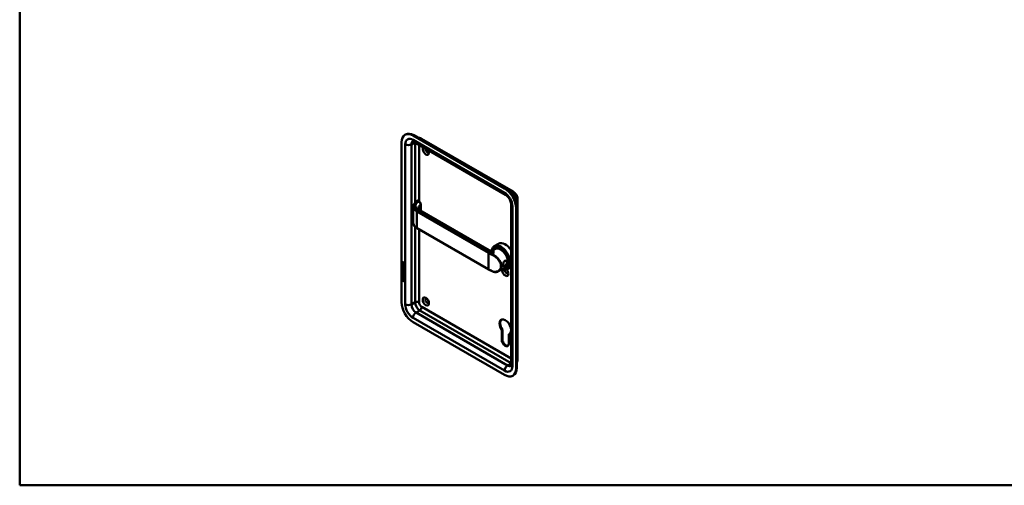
# Model space of a CAD drawing. Header units: millimetres. Extents: x 20 to 833, y 20 to 574.
# Tile 1 of 4: x 20 to 434, y 20 to 216. Entities that reach past the tile are written whole.
import ezdxf

# ---------------------------------------------------------------- set-up
doc = ezdxf.new("R2010")
doc.units = ezdxf.units.MM
doc.header["$LTSCALE"] = 2
for name, color, linetype, lineweight in [('Sichtbare Kanten(DIN)', 7, 'Continuous', 50), ('Sichtbare tangentiale Kanten(DIN)', 7, 'Continuous', 50), ('Skizziergeometrie(DIN)', 7, 'Continuous', 50)]:
    doc.layers.add(name, color=color, linetype=linetype, lineweight=lineweight)

# ---------------------------------------------------------------- blocks, each defined once
blk = doc.blocks.new('Ränder Standardrahmen')
at = {"layer": 'Skizziergeometrie(DIN)', "flags": 128}
blk.add_lwpolyline([(10, 10), (10, 287), (410, 287), (410, 10), (10, 10)], dxfattribs=at)

msp = doc.modelspace()

# ---------------------------------------------------------------- linework, layer by layer
at = {"layer": 'Sichtbare Kanten(DIN)'}
for p, q in [((181.846, 167.337), (182.128, 167.501)), ((223.712, 144.792), (185.246, 167.001)), ((223.995, 144.955), (185.528, 167.164)), ((188.833, 165.702), (227.299, 143.493)), ((180.437, 164.224), (180.437, 96.945)), ((185.618, 164.38), (224.085, 142.172)), ((185.339, 130.254), (185.339, 137.038)), ((187.723, 139.414), (187.356, 139.626)), ((188.504, 135.478), (188.504, 138.078)), ((226.438, 138.097), (226.438, 70.817)), ((228.803, 69.348), (228.803, 136.627)), ((229.189, 140.219), (229.189, 72.94)), ((217.287, 118.86), (188.108, 135.707)), ((228.52, 69.184), (228.52, 136.464)), ((216.965, 110.734), (186.843, 128.125)), ((221.195, 121.554), (219.385, 120.509)), ((219.815, 119.372), (218.907, 118.847)), ((219.941, 119.676), (219.772, 119.578)), ((180.865, 112.295), (180.865, 112.95)), ((180.865, 112.95), (180.964, 112.893)), ((180.907, 112.32), (180.865, 112.295)), ((181.674, 111.828), (180.865, 112.295)), ((180.909, 113.64), (180.866, 113.615)), ((180.866, 113.187), (180.866, 113.615)), ((180.908, 113.211), (180.866, 113.187)), ((181.674, 112.719), (180.866, 113.187)), ((180.907, 112.32), (180.908, 112.925)), ((181.674, 111.877), (180.907, 112.32)), ((180.908, 113.211), (180.909, 113.64)), ((181.674, 112.768), (180.908, 113.211)), ((180.914, 112.015), (181.009, 111.926)), ((180.964, 112.893), (180.964, 112.361)), ((180.964, 112.361), (181.217, 112.215)), ((180.965, 113.544), (180.965, 113.254)), ((180.965, 113.254), (181.252, 113.088)), ((181.052, 113.694), (181.01, 113.669)), ((181.217, 112.215), (181.217, 112.687)), ((181.217, 112.687), (181.316, 112.63)), ((181.259, 112.24), (181.217, 112.215)), ((181.252, 113.088), (181.253, 113.378)), ((181.295, 113.112), (181.252, 113.088)), ((181.259, 112.24), (181.259, 112.663)), ((181.295, 113.112), (181.295, 113.402)), ((181.316, 112.63), (181.315, 112.158)), ((181.315, 112.158), (181.575, 112.008)), ((181.337, 113.447), (181.675, 113.51)), ((181.675, 113.368), (181.351, 113.308)), ((181.394, 113.333), (181.351, 113.308)), ((181.351, 113.308), (181.351, 113.03)), ((181.351, 113.03), (181.674, 112.844)), ((181.675, 113.385), (181.394, 113.333)), ((181.575, 112.008), (181.575, 112.546)), ((181.575, 112.546), (181.674, 112.489)), ((181.617, 112.032), (181.575, 112.008)), ((181.617, 112.032), (181.618, 112.521)), ((181.674, 112.844), (181.674, 112.719)), ((181.674, 112.489), (181.674, 111.828)), ((181.675, 113.51), (181.675, 113.368)), ((220.968, 114.957), (220.968, 114.957)), ((224.215, 111.751), (221.207, 110.014)), ((224.541, 111.708), (224.372, 111.61)), ((180.861, 107.776), (180.862, 107.899)), ((180.904, 107.801), (180.861, 107.776)), ((181.67, 107.309), (180.861, 107.776)), ((180.862, 108.408), (180.862, 108.531)), ((180.862, 108.531), (181.671, 108.063)), ((180.904, 108.432), (180.862, 108.408)), ((181.214, 108.205), (180.862, 108.408)), ((180.862, 107.899), (181.213, 107.696)), ((180.863, 109.631), (180.863, 109.754)), ((180.863, 109.754), (181.335, 109.481)), ((180.906, 109.655), (180.863, 109.631)), ((181.329, 109.361), (180.863, 109.631)), ((180.863, 108.79), (180.863, 109.444)), ((180.863, 109.444), (180.962, 109.387)), ((180.905, 108.814), (180.863, 108.79)), ((181.671, 108.322), (180.863, 108.79)), ((180.864, 110.262), (180.864, 110.385)), ((180.864, 110.385), (181.329, 110.116)), ((180.906, 110.287), (180.864, 110.262)), ((181.336, 109.989), (180.864, 110.262)), ((180.904, 108.432), (180.904, 108.506)), ((181.256, 108.229), (180.904, 108.432)), ((180.904, 107.801), (180.904, 107.875)), ((181.67, 107.358), (180.904, 107.801)), ((180.905, 108.814), (180.905, 109.42)), ((181.671, 108.371), (180.905, 108.814)), ((180.906, 110.287), (180.906, 110.361)), ((181.378, 110.014), (180.906, 110.287)), ((180.906, 109.655), (180.906, 109.729)), ((181.371, 109.386), (180.906, 109.655)), ((180.913, 111.183), (181.009, 111.095)), ((180.962, 109.387), (180.961, 108.856)), ((180.961, 108.856), (181.214, 108.71)), ((180.969, 111.548), (180.971, 111.541)), ((180.969, 110.716), (180.971, 110.709)), ((181.193, 110.587), (181.15, 110.562)), ((181.193, 111.418), (181.151, 111.394)), ((181.196, 110.589), (181.153, 110.564)), ((181.196, 111.42), (181.154, 111.395)), ((181.162, 110.573), (181.165, 110.576)), ((181.163, 111.404), (181.166, 111.408)), ((181.204, 110.597), (181.207, 110.601)), ((181.205, 111.428), (181.208, 111.432)), ((181.213, 107.696), (181.214, 108.205)), ((181.256, 107.721), (181.213, 107.696)), ((181.214, 108.71), (181.215, 109.182)), ((181.257, 108.734), (181.214, 108.71)), ((181.256, 108.229), (181.214, 108.205)), ((181.215, 109.182), (181.313, 109.125)), ((181.256, 107.721), (181.256, 108.229)), ((181.257, 108.734), (181.257, 109.157)), ((181.313, 109.125), (181.313, 108.653)), ((181.313, 108.653), (181.573, 108.502)), ((181.357, 108.171), (181.314, 108.146)), ((181.67, 107.94), (181.314, 108.146)), ((181.314, 108.146), (181.314, 107.638)), ((181.314, 107.638), (181.67, 107.432)), ((181.67, 107.989), (181.357, 108.171)), ((181.428, 111.637), (181.385, 111.613)), ((181.427, 110.806), (181.385, 110.781)), ((181.458, 110.769), (181.455, 110.771)), ((181.459, 111.601), (181.456, 111.603)), ((181.501, 110.794), (181.458, 110.769)), ((181.501, 111.625), (181.459, 111.601)), ((181.501, 111.625), (181.498, 111.627)), ((181.501, 110.794), (181.498, 110.796)), ((181.556, 111.077), (181.513, 111.052)), ((181.555, 110.245), (181.513, 110.221)), ((181.572, 109.465), (181.53, 109.44)), ((181.573, 108.502), (181.573, 109.04)), ((181.573, 109.04), (181.672, 108.983)), ((181.615, 108.527), (181.573, 108.502)), ((181.585, 109.589), (181.585, 109.592)), ((181.615, 108.527), (181.615, 109.016)), ((181.627, 109.614), (181.627, 109.617)), ((181.671, 108.063), (181.67, 107.94)), ((181.672, 108.983), (181.671, 108.322)), ((226.438, 111.648), (224.985, 110.809)), ((180.711, 106.695), (180.841, 107.316)), ((180.754, 106.719), (180.711, 106.695)), ((181.819, 106.054), (180.711, 106.695)), ((180.754, 106.719), (180.874, 107.297)), ((181.81, 106.109), (180.754, 106.719)), ((180.841, 107.316), (181.691, 106.825)), ((180.841, 106.154), (180.841, 106.526)), ((180.841, 106.526), (181.689, 106.036)), ((180.883, 106.178), (180.841, 106.154)), ((181.689, 105.663), (180.841, 106.154)), ((180.883, 106.178), (180.884, 106.502)), ((181.689, 105.712), (180.883, 106.178)), ((181.67, 107.432), (181.67, 107.309)), ((181.689, 106.036), (181.689, 105.663)), ((181.691, 106.825), (181.819, 106.054)), ((185.246, 88.617), (223.712, 66.408)), ((222.553, 85.229), (222.835, 85.392)), ((222.553, 81.121), (222.553, 85.229)), ((222.835, 85.392), (222.835, 81.285)), ((225.438, 83.563), (225.72, 83.726)), ((225.438, 83.563), (225.438, 79.456)), ((227.112, 66.071), (227.395, 66.235))]:
    msp.add_line(p, q, dxfattribs=at)
for centre, major_axis, ratio, start_param, end_param in [((185.246, 161.448), (-3.4, 5.889), 0.5773503, 5.4977871, 7.0685835), ((185.528, 161.612), (-3.4, 5.889), 0.5773503, 5.4977871, 6.2831853), ((190.62, 160.632), (-0.93, 1.611), 0.5773503, 0.1826723, 4.5297167), ((191.185, 160.958), (0.53, -0.918), 0.5773503, 3.6846098, 6.7390892), ((223.712, 139.24), (-3.4, 5.889), 0.5773503, 3.9269908, 5.4977871), ((223.995, 139.403), (-3.4, 5.889), 0.5773503, 3.9269908, 5.4977871), ((187.508, 134.667), (0.6, 1.039), 0.5773503, 0, 0.0065438), ((222.185, 115.659), (2.8, -4.85), 0.5773503, 5.616239, 10.0491416), ((222.128, 115.627), (-2.76, 4.78), 0.5773503, 2.4932761, 6.8886794), ((222.128, 115.627), (2.34, -4.053), 0.5773503, 5.9355207, 9.7724426), ((222.072, 115.594), (2.3, -3.984), 0.5773503, 5.9872224, 9.7207409), ((222.015, 115.561), (-2.26, 3.914), 0.5773503, 2.9106512, 6.5141268), ((222.157, 115.643), (-2.32, 4.018), 0.5773503, 5.5020883, 6.5389379), ((222.015, 115.561), (-2.2, 3.811), 0.5773503, 3.1415927, 6.2831853), ((223.995, 116.704), (-2.8, 4.85), 0.5773503, 4.8330403, 6.2831853), ((222.015, 115.561), (-2.26, 3.914), 0.5773503, 0.886744, 0.8867828), ((222.015, 115.561), (-2.2, 3.811), 0.5773503, 0.8885279, 0.8885889), ((222.015, 115.561), (-2.2, 3.811), 0.5773503, 0.4671568, 0.4671714), ((222.298, 115.725), (-2.32, 4.018), 0.5773503, 0.6216435, 0.6216527), ((222.298, 115.725), (-2.32, 4.018), 0.5773503, 0.9696753, 0.9697702), ((222.298, 115.725), (-2.32, 4.018), 0.5773503, 0.0304835, 0.1372034), ((222.241, 115.692), (-2.3, 3.984), 0.5773503, 6.0631329, 6.2831853), ((181.298, 113.099), (0.285, -0.572), 0.3018726, 2.7128452, 3.6855896), ((181.341, 113.124), (0.285, -0.572), 0.3018726, 2.7128452, 3.1600615), ((180.904, 113.3), (-0.033, -0.522), 0.8552942, 1.9091616, 2.7399691), ((222.157, 114.173), (0.6, 1.039), 0.5773503, 3.7657275, 3.7659922), ((222.298, 115.725), (1.95, -3.377), 0.5773503, 5.4380023, 5.43807), ((222.015, 115.561), (-2.26, 3.914), 0.5773503, 2.3972721, 2.3972936), ((222.072, 115.594), (2.3, -3.984), 0.5773503, 5.5206671, 5.5206887), ((222.128, 115.627), (2.34, -4.053), 0.5773503, 5.5031446, 5.503166), ((222.128, 115.627), (2.34, -4.053), 0.5773503, 5.5651591, 5.5652126), ((222.072, 115.594), (2.3, -3.984), 0.5773503, 5.5840361, 5.5840929), ((222.015, 115.561), (-2.26, 3.914), 0.5773503, 2.4620886, 2.4621495), ((222.015, 115.561), (-2.2, 3.811), 0.5773503, 2.4695925, 2.4696969), ((222.298, 115.725), (-2.32, 4.018), 0.5773503, 2.380977, 2.3811109), ((222.298, 115.725), (1.95, -3.377), 0.5773503, 5.5274188, 5.5274853), ((222.298, 115.725), (-2.26, 3.914), 0.5773503, 2.3841063, 2.384269), ((222.298, 115.725), (1.95, -3.378), 0.5773503, 5.7866076, 5.7866265), ((222.355, 115.755), (1.909, -3.307), 0.5773503, 6.0320668, 6.0320691), ((222.157, 115.643), (2.32, -4.018), 0.5773503, 6.0274328, 7.0642824), ((222.241, 115.692), (2.3, -3.984), 0.5773503, 0, 0.2200524), ((224.363, 116.917), (1.6, -2.771), 0.5773503, 5.709891, 5.7099447), ((224.052, 116.498), (1.5, -2.598), 0.5773503, 5.9301114, 5.9302131), ((222.298, 115.725), (-1.9, 3.291), 0.5773503, 3.7551207, 3.7555448), ((181.327, 112.357), (0.278, 0.917), 0.2812352, 2.6697512, 2.7307106), ((181.351, 111.592), (0.304, 0.982), 0.2703466, 2.6905514, 2.7496924), ((181.18, 111.685), (0.059, 0.299), 0.7221699, 2.2112627, 2.6715564), ((181.182, 110.855), (0.062, 0.301), 0.7230879, 2.2199231, 2.6777544), ((181.145, 110.59), (0.0248, 0.0325), 0.5839136, 4.3085899, 4.616668), ((181.146, 111.422), (0.0248, 0.0325), 0.5839136, 4.3085899, 4.616668), ((181.188, 111.446), (0.0248, 0.0325), 0.5839136, 4.3085899, 4.616668), ((181.188, 110.615), (0.0248, 0.0325), 0.5839136, 4.3085899, 4.616668), ((180.248, 109.214), (1.39, 0.562), 0.6425575, 6.0293145, 6.7477784), ((180.249, 111.514), (1.354, -2.201), 0.2164125, 5.9020216, 6.620361), ((174.957, 119.894), (6.576, -10.453), 0.0794051, 6.1336195, 6.4085525), ((180.292, 111.538), (1.354, -2.201), 0.2164125, 5.9020216, 6.2333915), ((181.272, 110.327), (0.145, 0.462), 0.6153509, 5.6088275, 6.1305203), ((181.272, 111.157), (0.145, 0.462), 0.6150433, 5.609575, 6.1309628), ((181.315, 111.182), (0.145, 0.462), 0.6150433, 5.609575, 6.1309628), ((181.315, 110.351), (0.145, 0.462), 0.6153509, 5.6088275, 6.1305203), ((174.999, 119.919), (6.576, -10.453), 0.0794051, 6.2801711, 6.4085525), ((222.128, 115.626), (-2.76, 4.78), 0.5773503, 2.3204951, 2.3204996), ((223.995, 109.682), (0.93, -1.611), 0.5773503, 3.6588999, 8.1384516), ((224.561, 110.009), (0.53, -0.918), 0.5773503, 3.7962348, 6.7390892), ((222.298, 115.725), (2.32, -4.018), 0.5773503, 6.1459819, 6.2527018), ((185.246, 94.169), (3.4, -5.889), 0.5773503, 3.9269908, 5.4977871), ((191.185, 97.598), (-0.53, 0.918), 0.5773503, 5.8272815, 9.8806818), ((223.995, 86.657), (-1.72, 2.979), 0.5773503, 2.9910029, 8.0045714), ((224.278, 86.821), (-1.72, 2.979), 0.5773503, 0.0823146, 1.7213861), ((224.278, 86.821), (1.72, -2.979), 0.5773503, 6.1325955, 6.2008707), ((223.995, 80.289), (1.02, -1.767), 0.5773503, 3.9269908, 7.0685835), ((224.278, 80.452), (1.02, -1.767), 0.5773503, 3.9269908, 6.1440888), ((223.712, 71.96), (3.4, -5.889), 0.5773503, 5.4977871, 7.0685835), ((223.995, 72.124), (3.4, -5.889), 0.5773503, 0, 0.7853982)]:
    msp.add_ellipse(centre, major_axis=major_axis, ratio=ratio, start_param=start_param, end_param=end_param, dxfattribs=at)
msp.add_ellipse((190.62, 97.272), major_axis=(-0.93, 1.611), ratio=0.5773503, dxfattribs=at)
for points, knots in [([(187.412, 166.076), (187.429, 166.077), (187.446, 166.077), (187.647, 166.08), (187.821, 166.061), (188.146, 165.995), (188.297, 165.948), (188.579, 165.837), (188.71, 165.772), (188.833, 165.702)], [4.22648513, 4.22648513, 4.22648513, 4.22648513, 4.24115008, 4.24115008, 4.39822972, 4.39822972, 4.55530935, 4.55530935, 4.71238898, 4.71238898, 4.71238898, 4.71238898]), ([(185.051, 164.582), (185.051, 164.582), (185.054, 164.582), (185.076, 164.583), (185.108, 164.581), (185.205, 164.561), (185.271, 164.543), (185.427, 164.481), (185.519, 164.438), (185.618, 164.38)], [4.16678765, 4.16678765, 4.16678765, 4.16678765, 4.24115008, 4.24115008, 4.39822972, 4.39822972, 4.55530935, 4.55530935, 4.71238898, 4.71238898, 4.71238898, 4.71238898]), ([(224.085, 142.172), (224.233, 142.086), (224.398, 141.97), (224.75, 141.671), (224.937, 141.484), (225.304, 141.05), (225.485, 140.801), (225.81, 140.269), (225.955, 139.985), (226.189, 139.423), (226.278, 139.145), (226.396, 138.636), (226.427, 138.405), (226.437, 138.169), (226.438, 138.132), (226.438, 138.097)], [4.712389, 4.712389, 4.712389, 4.712389, 4.9451005, 4.9451005, 5.1930813, 5.1930813, 5.4535766, 5.4535766, 5.7195776, 5.7195776, 5.9827147, 5.9827147, 6.234734, 6.234734, 6.2831853, 6.2831853, 6.2831853, 6.2831853]), ([(227.299, 143.493), (227.544, 143.351), (227.757, 143.186), (228.137, 142.824), (228.304, 142.627), (228.599, 142.209), (228.727, 141.987), (228.942, 141.522), (229.028, 141.279), (229.152, 140.769), (229.189, 140.502), (229.189, 140.219)], [4.712389, 4.712389, 4.712389, 4.712389, 5.0265482, 5.0265482, 5.3407075, 5.3407075, 5.6548668, 5.6548668, 5.969026, 5.969026, 6.2831853, 6.2831853, 6.2831853, 6.2831853]), ([(185.337, 137.117), (185.337, 137.427), (185.42, 137.74), (185.735, 138.328), (185.994, 138.598), (186.473, 139.097), (186.705, 139.339), (186.937, 139.58)], [0, 0, 0, 0, 0.3737853, 0.3737853, 0.7556855, 0.7556855, 1.1148686, 1.1148686, 1.1148686, 1.1148686]), ([(187.014, 139.64), (187.009, 139.637), (187.003, 139.634), (186.993, 139.627), (186.987, 139.623), (186.977, 139.616), (186.972, 139.612), (186.961, 139.604), (186.956, 139.599), (186.946, 139.59), (186.941, 139.585), (186.936, 139.58)], [3.14159265, 3.14159265, 3.14159265, 3.14159265, 3.19744319, 3.19744319, 3.25329373, 3.25329373, 3.30914426, 3.30914426, 3.3649948, 3.3649948, 3.42084533, 3.42084533, 3.42084533, 3.42084533]), ([(187.035, 139.648), (187.055, 139.658), (187.076, 139.665), (187.127, 139.677), (187.159, 139.68), (187.226, 139.676), (187.262, 139.668), (187.312, 139.649), (187.329, 139.641), (187.345, 139.632)], [0.005821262, 0.005821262, 0.005821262, 0.005821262, 0.022339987, 0.022339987, 0.046317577, 0.046317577, 0.074056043, 0.074056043, 0.088159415, 0.088159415, 0.088159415, 0.088159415]), ([(187.722, 139.415), (187.829, 139.353), (187.931, 139.271), (188.117, 139.08), (188.203, 138.968), (188.343, 138.734), (188.398, 138.61), (188.474, 138.369), (188.497, 138.249), (188.504, 138.115), (188.504, 138.097), (188.504, 138.079)], [0, 0, 0, 0, 0.10257844, 0.10257844, 0.20657168, 0.20657168, 0.30668573, 0.30668573, 0.4012355, 0.4012355, 0.41618585, 0.41618585, 0.41618585, 0.41618585]), ([(187.444, 136.453), (187.444, 136.377), (187.452, 136.323), (187.574, 136.139), (187.639, 136.06), (187.823, 135.892), (187.944, 135.802), (188.089, 135.717)], [0, 0, 0, 0, 0.32850109, 0.32850109, 0.50640193, 0.50640193, 0.68936009, 0.68936009, 0.68936009, 0.68936009]), ([(186.843, 128.125), (186.461, 128.346), (186.135, 128.607), (185.635, 129.187), (185.459, 129.517), (185.352, 129.988), (185.337, 130.124), (185.337, 130.26)], [0, 0, 0, 0, 0.39940776, 0.39940776, 0.81013762, 0.81013762, 0.97443396, 0.97443396, 0.97443396, 0.97443396]), ([(217.287, 118.86), (217.404, 118.793), (217.549, 118.731), (217.882, 118.647), (218.076, 118.631), (218.484, 118.667), (218.703, 118.739), (218.876, 118.83), (218.891, 118.838), (218.905, 118.846)], [0, 0, 0, 0, 0.15455499, 0.15455499, 0.33771736, 0.33771736, 0.5596533, 0.5596533, 0.58182475, 0.58182475, 0.58182475, 0.58182475]), ([(223.835, 114.34), (223.692, 114.258), (223.43, 113.997), (223.169, 113.435), (223.039, 112.821), (223.039, 112.114), (223.3, 111.833), (223.823, 112.037), (224.447, 112.493), (224.957, 113.222), (224.955, 113.885), (224.809, 114.158), (224.496, 114.471), (224.121, 114.504), (223.835, 114.34), (223.835, 114.34), (223.835, 114.34), (223.835, 114.34)], [-2.1150397, -2.1150397, -2.1150397, -2.1150397, -1.9639931, -1.8129167, -1.6618403, -1.510764, -1.2086112, -1.0575348, -0.9064584, -0.6043056, -0.4532292, -0.3399219, -0.3021528, 0, 0, 0, 0.0000298, 0.0000298, 0.0000298, 0.0000298]), ([(223.735, 114.241), (223.735, 114.241), (223.735, 114.241), (223.735, 114.242), (223.991, 114.388), (224.292, 114.363), (224.493, 114.201), (224.519, 114.181), (224.543, 114.158), (224.565, 114.134), (224.631, 114.062), (224.68, 113.973), (224.709, 113.874), (224.747, 113.741), (224.748, 113.589), (224.709, 113.435), (224.633, 113.127), (224.4, 112.814), (224.136, 112.576), (224.003, 112.457), (223.864, 112.356), (223.736, 112.282), (223.608, 112.208), (223.492, 112.162), (223.396, 112.149), (223.204, 112.124), (223.093, 112.238), (223.056, 112.479), (223.051, 112.512), (223.047, 112.547), (223.045, 112.583)], [2.1150396, 2.1150396, 2.1150396, 2.1150396, 2.1150695, 2.1150695, 2.1150695, 2.4172223, 2.4172223, 2.4172223, 2.4549914, 2.4549914, 2.4549914, 2.5682987, 2.5682987, 2.5682987, 2.7193751, 2.7193751, 2.7193751, 3.0215279, 3.0215279, 3.0215279, 3.1726043, 3.1726043, 3.1726043, 3.3236807, 3.3236807, 3.3236807, 3.6258335, 3.6258335, 3.6258335, 3.6664393, 3.6664393, 3.6664393, 3.6664393]), ([(181.585, 109.592), (181.585, 109.607), (181.584, 109.623), (181.579, 109.67), (181.573, 109.702), (181.552, 109.764), (181.539, 109.791), (181.505, 109.845), (181.485, 109.87), (181.424, 109.933), (181.378, 109.965), (181.336, 109.989)], [-0.13394602, -0.13394602, -0.13394602, -0.13394602, -0.11996159, -0.11996159, -0.09310912, -0.09310912, -0.06964663, -0.06964663, -0.04519613, -0.04519613, 0, 0, 0, 0]), ([(181.627, 109.617), (181.627, 109.632), (181.626, 109.648), (181.622, 109.695), (181.616, 109.727), (181.594, 109.788), (181.581, 109.816), (181.547, 109.87), (181.527, 109.895), (181.466, 109.957), (181.421, 109.989), (181.378, 110.014)], [-0.13394602, -0.13394602, -0.13394602, -0.13394602, -0.11996159, -0.11996159, -0.09310912, -0.09310912, -0.06964663, -0.06964663, -0.04519613, -0.04519613, 0, 0, 0, 0]), ([(181.498, 111.627), (181.49, 111.632), (181.481, 111.636), (181.472, 111.639), (181.465, 111.642), (181.458, 111.643), (181.451, 111.643), (181.443, 111.643), (181.435, 111.641), (181.428, 111.637)], [-0.03590441, -0.03590441, -0.03590441, -0.03590441, -0.024866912, -0.024866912, -0.024866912, -0.015113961, -0.015113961, -0.015113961, -0.003428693, -0.003428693, -0.003428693, -0.003428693]), ([(218.478, 109.956), (218.372, 110.004), (218.267, 110.053), (218.059, 110.153), (217.956, 110.204), (217.753, 110.306), (217.652, 110.358), (217.452, 110.463), (217.353, 110.516), (217.158, 110.624), (217.061, 110.679), (216.965, 110.734)], [1.45604081, 1.45604081, 1.45604081, 1.45604081, 1.47899191, 1.47899191, 1.50194302, 1.50194302, 1.52489412, 1.52489412, 1.54784522, 1.54784522, 1.57079633, 1.57079633, 1.57079633, 1.57079633]), ([(221.191, 110.005), (220.878, 109.824), (220.518, 109.707), (219.776, 109.626), (219.385, 109.659), (218.827, 109.813), (218.65, 109.877), (218.477, 109.956)], [0, 0, 0, 0, 0.3575421, 0.3575421, 0.71028232, 0.71028232, 0.8735159, 0.8735159, 0.8735159, 0.8735159]), ([(226.438, 70.817), (226.438, 70.702), (226.43, 70.601), (226.405, 70.435), (226.388, 70.369), (226.356, 70.275), (226.342, 70.247), (226.331, 70.228), (226.329, 70.225), (226.329, 70.225)], [0, 0, 0, 0, 0.15707963, 0.15707963, 0.31415927, 0.31415927, 0.4712389, 0.4712389, 0.54560133, 0.54560133, 0.54560133, 0.54560133]), ([(229.189, 72.94), (229.189, 72.799), (229.18, 72.653), (229.135, 72.353), (229.1, 72.199), (228.994, 71.884), (228.923, 71.724), (228.821, 71.552), (228.812, 71.537), (228.803, 71.522)], [6.28318531, 6.28318531, 6.28318531, 6.28318531, 6.44026494, 6.44026494, 6.59734457, 6.59734457, 6.75442421, 6.75442421, 6.76908916, 6.76908916, 6.76908916, 6.76908916])]:
    msp.add_open_spline(points, degree=3, knots=knots, dxfattribs=at)
for points in [[(185.339, 137.117), (185.339, 137.116), (185.339, 137.114), (185.339, 137.113)], [(187.444, 136.453), (187.444, 136.453), (187.444, 136.453), (187.444, 136.454)], [(180.879, 111.552), (180.853, 111.645), (180.845, 111.726), (180.857, 111.827)], [(180.857, 111.827), (180.862, 111.869), (180.873, 111.93), (180.893, 111.975)], [(180.866, 113.615), (180.87, 113.757), (180.936, 113.87), (181.109, 113.77)], [(180.921, 111.576), (180.895, 111.67), (180.887, 111.751), (180.899, 111.851)], [(180.893, 111.975), (180.899, 111.988), (180.914, 112.015), (180.914, 112.015)], [(180.899, 111.851), (180.904, 111.892), (180.915, 111.951), (180.934, 111.996)], [(180.909, 113.64), (180.911, 113.708), (180.927, 113.77), (180.963, 113.804)], [(180.966, 111.8), (180.947, 111.728), (180.946, 111.656), (180.962, 111.576)], [(181.009, 111.926), (181.009, 111.926), (180.975, 111.839), (180.966, 111.8)], [(181.253, 113.378), (181.253, 113.467), (181.228, 113.587), (181.111, 113.655)], [(181.295, 113.402), (181.295, 113.491), (181.27, 113.612), (181.153, 113.68)], [(181.217, 111.548), (181.24, 111.654), (181.269, 111.706), (181.309, 111.738)], [(181.259, 111.572), (181.281, 111.668), (181.306, 111.72), (181.341, 111.753)], [(181.309, 111.738), (181.336, 111.759), (181.372, 111.761), (181.423, 111.74)], [(181.423, 111.74), (181.505, 111.705), (181.584, 111.626), (181.639, 111.491)], [(223.56, 114.108), (223.615, 114.161), (223.674, 114.206), (223.735, 114.241)], [(180.878, 110.72), (180.852, 110.814), (180.844, 110.895), (180.856, 110.995)], [(180.856, 110.995), (180.861, 111.038), (180.873, 111.099), (180.893, 111.144)], [(181.036, 110.479), (180.973, 110.526), (180.908, 110.611), (180.878, 110.72)], [(181.037, 111.31), (180.974, 111.357), (180.909, 111.442), (180.879, 111.552)], [(180.92, 110.745), (180.895, 110.838), (180.887, 110.919), (180.899, 111.02)], [(180.893, 111.144), (180.898, 111.157), (180.913, 111.183), (180.913, 111.183)], [(180.899, 111.02), (180.903, 111.061), (180.915, 111.12), (180.934, 111.164)], [(181.079, 110.503), (181.015, 110.55), (180.951, 110.635), (180.92, 110.745)], [(181.079, 111.335), (181.016, 111.382), (180.951, 111.467), (180.921, 111.576)], [(180.965, 110.969), (180.947, 110.897), (180.945, 110.824), (180.962, 110.744)], [(181.009, 111.095), (181.009, 111.095), (180.975, 111.008), (180.965, 110.969)], [(181.029, 111.438), (181.071, 111.394), (181.124, 111.375), (181.154, 111.395)], [(181.029, 110.606), (181.07, 110.563), (181.123, 110.544), (181.153, 110.564)], [(181.08, 110.449), (181.052, 110.466), (181.046, 110.472), (181.036, 110.479)], [(181.081, 111.281), (181.052, 111.298), (181.046, 111.303), (181.037, 111.31)], [(181.123, 111.305), (181.095, 111.322), (181.089, 111.328), (181.079, 111.335)], [(181.122, 110.474), (181.094, 110.491), (181.088, 110.496), (181.079, 110.503)], [(181.258, 110.466), (181.225, 110.416), (181.17, 110.396), (181.08, 110.449)], [(181.258, 111.297), (181.226, 111.247), (181.17, 111.227), (181.081, 111.281)], [(181.241, 110.445), (181.21, 110.437), (181.172, 110.445), (181.122, 110.474)], [(181.241, 111.277), (181.211, 111.269), (181.172, 111.276), (181.123, 111.305)], [(181.165, 110.576), (181.184, 110.601), (181.201, 110.645), (181.216, 110.716)], [(181.166, 111.408), (181.185, 111.432), (181.201, 111.476), (181.217, 111.548)], [(181.193, 111.418), (181.194, 111.419), (181.195, 111.419), (181.196, 111.42)], [(181.193, 110.587), (181.194, 110.587), (181.195, 110.588), (181.196, 110.589)], [(181.207, 110.601), (181.227, 110.625), (181.243, 110.67), (181.259, 110.741)], [(181.208, 111.432), (181.227, 111.457), (181.244, 111.501), (181.259, 111.572)], [(181.216, 110.716), (181.24, 110.823), (181.269, 110.875), (181.309, 110.907)], [(181.313, 111.443), (181.297, 111.374), (181.28, 111.33), (181.258, 111.297)], [(181.312, 110.612), (181.297, 110.542), (181.279, 110.498), (181.258, 110.466)], [(181.259, 110.741), (181.28, 110.837), (181.306, 110.889), (181.34, 110.921)], [(181.309, 110.907), (181.335, 110.927), (181.372, 110.93), (181.423, 110.908)], [(181.326, 110.669), (181.324, 110.66), (181.312, 110.612), (181.312, 110.612)], [(181.326, 111.5), (181.324, 111.491), (181.313, 111.444), (181.313, 111.443)], [(181.379, 111.608), (181.359, 111.591), (181.342, 111.556), (181.326, 111.5)], [(181.378, 110.777), (181.358, 110.76), (181.341, 110.724), (181.326, 110.669)], [(181.455, 110.771), (181.421, 110.791), (181.399, 110.793), (181.378, 110.777)], [(181.456, 111.603), (181.421, 111.622), (181.4, 111.624), (181.379, 111.608)], [(181.423, 110.908), (181.504, 110.874), (181.584, 110.795), (181.639, 110.66)], [(181.498, 110.796), (181.467, 110.814), (181.446, 110.817), (181.427, 110.806)], [(181.513, 111.052), (181.513, 111.052), (181.557, 111.11), (181.574, 111.193)], [(181.618, 110.964), (181.612, 110.969), (181.513, 111.052), (181.513, 111.052)], [(181.513, 110.221), (181.513, 110.221), (181.557, 110.279), (181.573, 110.362)], [(181.617, 110.132), (181.611, 110.137), (181.513, 110.221), (181.513, 110.221)], [(181.555, 110.245), (181.555, 110.245), (181.599, 110.303), (181.616, 110.387)], [(181.64, 110.174), (181.609, 110.2), (181.555, 110.245), (181.555, 110.245)], [(181.556, 111.077), (181.556, 111.077), (181.6, 111.135), (181.616, 111.218)], [(181.64, 111.005), (181.61, 111.031), (181.556, 111.077), (181.556, 111.077)], [(181.574, 111.193), (181.593, 111.291), (181.593, 111.381), (181.563, 111.463)], [(181.573, 110.362), (181.593, 110.46), (181.593, 110.55), (181.563, 110.632)], [(181.616, 110.387), (181.635, 110.484), (181.635, 110.574), (181.605, 110.656)], [(181.616, 111.218), (181.636, 111.315), (181.636, 111.406), (181.606, 111.487)], [(181.681, 110.33), (181.672, 110.227), (181.627, 110.145), (181.617, 110.132)], [(181.681, 111.162), (181.673, 111.058), (181.628, 110.977), (181.618, 110.964)], [(181.639, 111.491), (181.67, 111.414), (181.686, 111.334), (181.686, 111.246)], [(181.639, 110.66), (181.67, 110.583), (181.685, 110.503), (181.685, 110.415)], [(181.686, 111.246), (181.686, 111.218), (181.684, 111.191), (181.681, 111.162)], [(181.685, 110.415), (181.685, 110.387), (181.683, 110.36), (181.681, 110.33)]]:
    msp.add_open_spline(points, degree=3, dxfattribs=at)
at = {"layer": 'Sichtbare tangentiale Kanten(DIN)'}
for p, q in [((185.246, 167.001), (185.528, 167.164)), ((181.993, 163.326), (181.993, 96.047)), ((185.991, 164.165), (184.538, 163.326)), ((184.538, 96.047), (184.538, 163.326)), ((223.712, 142.996), (185.246, 165.204)), ((186.094, 164.106), (186.094, 138.702)), ((187.791, 139.371), (187.791, 163.126)), ((223.712, 144.792), (223.995, 144.955)), ((225.153, 144.124), (226.399, 143.404)), ((226.399, 143.404), (226.07, 143.214)), ((187.114, 139.631), (187.523, 139.394)), ((188.444, 137.957), (188.444, 135.513)), ((226.965, 70.082), (226.965, 137.362)), ((228.662, 139.485), (228.333, 139.294)), ((228.52, 136.464), (228.803, 136.627)), ((228.662, 139.485), (228.662, 138.045)), ((186.801, 135.076), (216.924, 117.684)), ((186.801, 135.076), (186.801, 128.217)), ((187.508, 135.647), (186.943, 135.32)), ((217.065, 117.929), (186.943, 135.32)), ((187.508, 135.647), (219.045, 117.439)), ((186.094, 128.731), (186.094, 128.731)), ((186.094, 128.677), (186.094, 96.945)), ((216.924, 110.826), (186.801, 128.217)), ((187.791, 96.945), (187.791, 127.578)), ((216.924, 117.684), (216.924, 110.826)), ((219.045, 117.439), (218.561, 117.16)), ((180.899, 111.851), (180.857, 111.827)), ((180.932, 111.997), (180.893, 111.975)), ((181.153, 113.68), (181.111, 113.655)), ((181.295, 113.402), (181.253, 113.378)), ((181.329, 111.749), (181.309, 111.738)), ((223.835, 114.34), (223.736, 114.241)), ((180.899, 111.02), (180.856, 110.995)), ((180.92, 110.745), (180.878, 110.72)), ((180.921, 111.576), (180.879, 111.552)), ((180.932, 111.166), (180.893, 111.144)), ((181.079, 110.503), (181.036, 110.479)), ((181.079, 111.335), (181.037, 111.31)), ((181.122, 110.474), (181.08, 110.449)), ((181.123, 111.305), (181.081, 111.281)), ((181.204, 110.597), (181.162, 110.573)), ((181.205, 111.428), (181.163, 111.404)), ((181.207, 110.601), (181.165, 110.576)), ((181.208, 111.432), (181.166, 111.408)), ((181.259, 110.741), (181.216, 110.716)), ((181.259, 111.572), (181.217, 111.548)), ((181.328, 110.918), (181.309, 110.907)), ((181.371, 109.386), (181.329, 109.361)), ((181.378, 110.014), (181.336, 109.989)), ((181.498, 110.796), (181.455, 110.771)), ((181.498, 111.627), (181.456, 111.603)), ((181.606, 111.487), (181.563, 111.463)), ((181.605, 110.656), (181.563, 110.632)), ((181.616, 110.387), (181.573, 110.362)), ((181.616, 111.218), (181.574, 111.193)), ((181.627, 109.617), (181.585, 109.592)), ((181.627, 109.614), (181.585, 109.589)), ((186.094, 96.945), (184.538, 96.047)), ((188.074, 93.516), (186.518, 92.618)), ((224.985, 70.409), (186.518, 92.618)), ((188.074, 93.516), (226.438, 71.367)), ((226.438, 73.326), (188.923, 94.986)), ((185.246, 90.413), (223.712, 68.204)), ((222.553, 81.121), (222.835, 81.285)), ((226.438, 71.248), (224.985, 70.409)), ((228.52, 69.184), (228.803, 69.348))]:
    msp.add_line(p, q, dxfattribs=at)
for centre, major_axis, ratio, start_param, end_param in [((185.246, 161.448), (-2.3, 3.984), 0.5773503, 5.4977871, 7.0685835), ((187.933, 164.143), (0.9, 1.559), 0.5773503, 0, 0.6670111), ((183.266, 164.061), (-1.8, 0), 0.5773503, 0.7853982, 2.3561945), ((186.518, 162.183), (-1.4, 2.425), 0.5773503, 0.0307168, 0.7853982), ((186.518, 165.939), (-0.9, -1.559), 0.5773503, 5.4977871, 6.2831853), ((223.712, 139.24), (-2.3, 3.984), 0.5773503, 3.9269908, 5.4977871), ((224.985, 143.73), (-0.9, -1.559), 0.5773503, 5.4977871, 6.2831853), ((226.399, 141.934), (0.9, 1.559), 0.5773503, 0, 0.7853982), ((226.399, 140.791), (1.6, -2.771), 0.5773503, 0.7853982, 2.3561945), ((187.081, 139.442), (-0.144, 0.139), 0.714124, 5.3134016, 6.2788791), ((187.114, 139.467), (-0.1, 0.173), 0.5773503, 5.4977871, 6.2831853), ((187.256, 139.549), (0.2, 0), 0.5773503, 2.3561945, 2.6354472), ((187.256, 139.222), (0.053, -0.438), 0.7115312, 2.6501937, 3.435594), ((187.523, 139.068), (0.2, 0.346), 0.5773503, 0.0063983, 0.7853982), ((188.104, 138.079), (0.4, 0), 0.5773503, 5.7287612, 6.2824627), ((228.238, 138.097), (-1.8, 0), 0.5773503, 0, 0.7853982), ((227.389, 140.219), (1.8, 0), 0.5773503, 5.4977871, 6.2831853), ((186.943, 135.157), (0.1, 0.173), 0.5773503, 0.7853982, 2.3561945), ((187.508, 134.667), (0.6, 1.039), 0.5773503, 0.0065438, 0.7853982), ((186.943, 128.299), (-0.1, -0.173), 0.5773503, 5.4977871, 6.2831853), ((217.065, 117.766), (0.1, 0.173), 0.5773503, 0.7853982, 2.3561945), ((229.416, 124.897), (17.667, 0), 0.5773503, 3.9269908, 4.0417463), ((229.416, 125.06), (-17.467, 0), 0.5773503, 0.7853982, 0.9001537), ((218.561, 116.996), (0.083, 0.182), 0.5074441, 0.7342425, 2.3050388), ((229.416, 118.038), (-17.667, 0), 0.5773503, 0.7853982, 0.9001537), ((217.065, 110.907), (-0.1, -0.173), 0.5773503, 5.4977871, 6.2831853), ((218.561, 110.138), (-0.083, -0.182), 0.5074441, 5.4466314, 6.281051), ((183.266, 96.782), (1.8, 0), 0.5773503, 3.9269908, 5.4977871), ((185.246, 94.169), (2.3, -3.984), 0.5773503, 3.9269908, 5.4977871), ((186.518, 94.904), (-1.4, 2.425), 0.5773503, 0.7853982, 2.3561945), ((186.943, 96.455), (1.2, 0), 0.5773503, 0.7853982, 2.3561945), ((188.074, 95.802), (1.4, -2.425), 0.5773503, 3.9269908, 5.4977871), ((188.923, 96.292), (-0.8, 1.386), 0.5773503, 0.7853982, 2.3561945), ((186.518, 91.148), (0.9, 1.559), 0.5773503, 0.7853982, 2.3561945), ((188.074, 94.496), (0.6, 1.039), 0.5773503, 3.9269908, 5.4977871), ((224.985, 68.939), (0.9, 1.559), 0.5773503, 0.7853982, 2.3561945), ((224.985, 72.695), (1.4, -2.425), 0.5773503, 5.4977871, 6.2524685), ((228.238, 70.817), (-1.8, 0), 0.5773503, 0, 0.7853982), ((227.389, 72.94), (1.8, 0), 0.5773503, 5.6161742, 6.2831853), ((223.712, 71.96), (2.3, -3.984), 0.5773503, 5.4977871, 7.0685835)]:
    msp.add_ellipse(centre, major_axis=major_axis, ratio=ratio, start_param=start_param, end_param=end_param, dxfattribs=at)
for points, knots in [([(185.339, 137.113), (185.339, 136.856), (185.397, 136.598), (185.515, 136.35), (185.743, 135.872), (186.192, 135.427), (186.801, 135.076)], [-0.94578027, -0.94578027, -0.94578027, -0.94578027, -0.62318252, -0.62318252, -0.62318252, 0, 0, 0, 0]), ([(186.943, 135.32), (186.652, 135.488), (186.139, 135.872), (185.658, 136.536), (185.483, 137.252), (185.607, 137.849), (185.831, 138.249), (185.995, 138.466), (186.089, 138.572), (186.453, 138.951), (186.767, 139.278), (187.081, 139.605)], [0, 0, 0, 0, 0.3081929, 0.6163858, 0.9245787, 1.2327717, 1.3868681, 1.4639163, 1.5409646, 1.5409646, 2.0267649, 2.0267649, 2.0267649, 2.0267649]), ([(187.523, 139.394), (187.465, 139.34), (187.406, 139.285), (186.981, 138.892), (186.618, 138.545), (186.202, 137.725), (186.184, 137.257), (186.561, 136.378), (186.954, 135.967), (187.508, 135.647)], [-1.7794277, -1.7794277, -1.7794277, -1.7794277, -1.6962691, -1.6962691, -1.1762678, -1.1762678, -0.5877823, -0.5877823, 0, 0, 0, 0]), ([(187.444, 136.454), (187.444, 136.634), (187.488, 136.814), (187.715, 137.263), (187.996, 137.544), (188.393, 137.91), (188.419, 137.933), (188.444, 137.957)], [0.85745488, 0.85745488, 0.85745488, 0.85745488, 1.17626777, 1.17626777, 1.69626914, 1.69626914, 1.73246285, 1.73246285, 1.73246285, 1.73246285]), ([(187.523, 139.394), (187.729, 139.292), (187.936, 139.114), (188.098, 138.896), (188.15, 138.826), (188.197, 138.751), (188.238, 138.675), (188.367, 138.439), (188.444, 138.18), (188.444, 137.957)], [-0.3184908, -0.3184908, -0.3184908, -0.3184908, -0.18071069, -0.18071069, -0.18071069, -0.13649606, -0.13649606, -0.13649606, 0, 0, 0, 0]), ([(186.801, 128.217), (186.192, 128.568), (185.743, 129.013), (185.515, 129.492), (185.397, 129.74), (185.339, 129.997), (185.339, 130.254)], [-2.15946939, -2.15946939, -2.15946939, -2.15946939, -1.53628687, -1.53628687, -1.53628687, -1.21368912, -1.21368912, -1.21368912, -1.21368912]), ([(217.287, 118.86), (217.446, 118.768), (217.815, 118.526), (218.401, 118.055), (218.83, 117.653), (219.043, 117.442), (219.044, 117.44), (219.045, 117.439)], [-1.0372363, -1.0372363, -1.0372363, -1.0372363, -0.7503747, -0.3751874, 0, 0, 0.0020648, 0.0020648, 0.0020648, 0.0020648]), ([(218.437, 116.906), (218.941, 116.675), (219.468, 116.342), (219.961, 115.941), (220.453, 115.54), (220.911, 115.07), (221.279, 114.562), (221.648, 114.053), (221.927, 113.506), (222.066, 112.965), (222.206, 112.424), (222.205, 111.888), (222.066, 111.42), (221.926, 110.952), (221.647, 110.553), (221.279, 110.266), (220.911, 109.978), (220.453, 109.802), (219.96, 109.762), (219.468, 109.721), (218.941, 109.816), (218.437, 110.047)], [0, 0, 0, 0, 0.4776116, 0.4776116, 0.4776116, 0.9552233, 0.9552233, 0.9552233, 1.4328349, 1.4328349, 1.4328349, 1.9104465, 1.9104465, 1.9104465, 2.3880581, 2.3880581, 2.3880581, 2.8656698, 2.8656698, 2.8656698, 3.3432814, 3.3432814, 3.3432814, 3.3432814]), ([(221.191, 110.005), (221.292, 110.063), (221.39, 110.129), (221.481, 110.202), (221.859, 110.502), (222.143, 110.92), (222.287, 111.409), (222.43, 111.898), (222.43, 112.46), (222.287, 113.027), (222.144, 113.595), (221.859, 114.169), (221.482, 114.703), (221.104, 115.236), (220.635, 115.729), (220.129, 116.15), (219.623, 116.571), (219.081, 116.919), (218.561, 117.16)], [-2.5041311, -2.5041311, -2.5041311, -2.5041311, -2.3880581, -2.3880581, -2.3880581, -1.9104465, -1.9104465, -1.9104465, -1.4328349, -1.4328349, -1.4328349, -0.9552233, -0.9552233, -0.9552233, -0.4776116, -0.4776116, -0.4776116, 0, 0, 0, 0]), ([(219.045, 117.439), (219.045, 117.44), (219.045, 117.442), (219.051, 117.675), (219.062, 118.1), (219.062, 118.577), (219.022, 118.845), (218.953, 118.874), (218.905, 118.846)], [-0.0020648, -0.0020648, -0.0020648, -0.0020648, 0, 0, 0.3751874, 0.7503747, 1.1255621, 1.4492127, 1.4492127, 1.4492127, 1.4492127])]:
    msp.add_open_spline(points, degree=3, knots=knots, dxfattribs=at)

# ---------------------------------------------------------------- block references
at = {"xscale": 2, "yscale": 2, "zscale": 2}
msp.add_blockref('Ränder Standardrahmen', (0, 0), dxfattribs=at)

doc.saveas('drawing.dxf')
